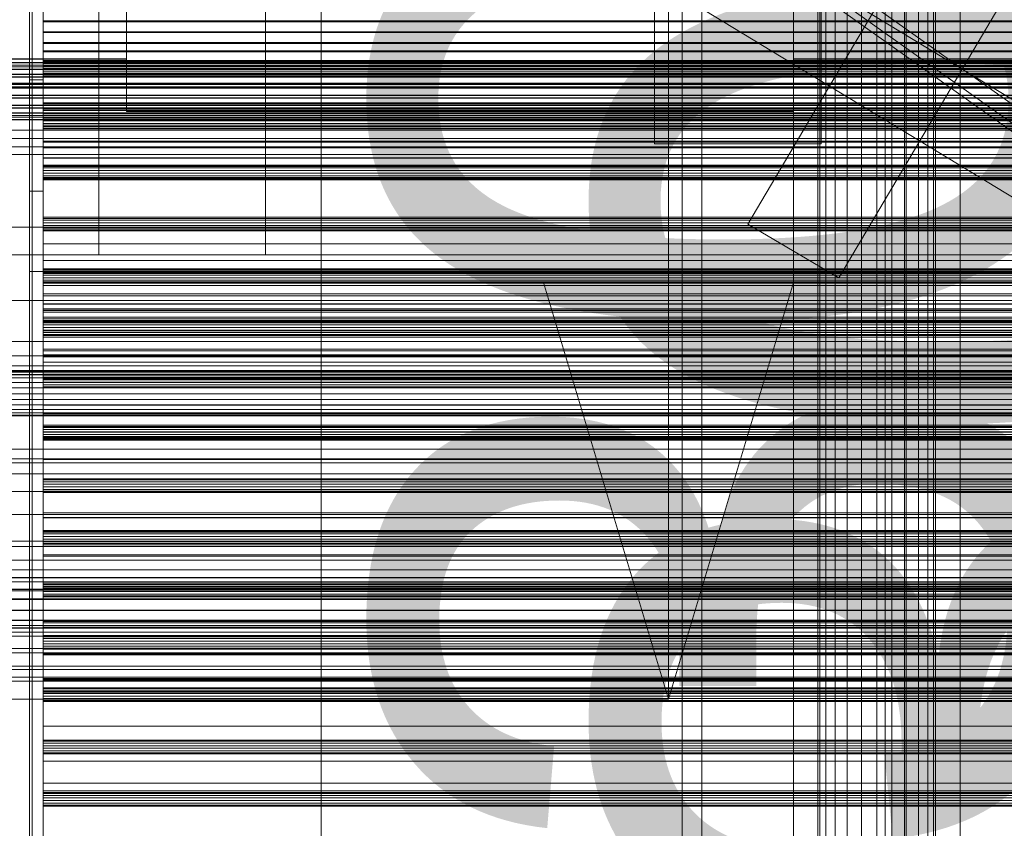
# Model space of a CAD drawing. Header units: millimetres. Extents: x -2233 to 65662, y -50530 to 6847.
# Tile 24 of 256: x -1258 to -904, y -34447 to -34155. Entities that reach past the tile are written whole.
import ezdxf

# ---------------------------------------------------------------- set-up
doc = ezdxf.new("R2010")
doc.units = ezdxf.units.MM
for name, color, linetype, lineweight in [('COTAS_O', 1, 'Continuous', 0), ('frontal_briquetadora', 7, 'Continuous', 0), ('frontal_C01', 7, 'Continuous', 0), ('frontal_C03', 7, 'Continuous', 0), ('frontal_dosificador', 7, 'Continuous', 0), ('frontal_mezcladora', 7, 'Continuous', 0), ('frontal_secador', 7, 'Continuous', 0), ('frontal_tolva', 7, 'Continuous', 0)]:
    doc.layers.add(name, color=color, linetype=linetype, lineweight=lineweight)
doc.dimstyles.new('R19_100', dxfattribs={"dimtxt": 250, "dimasz": 150, "dimexe": 150, "dimexo": 80, "dimgap": 100, "dimtad": 1, "dimtih": 1, "dimtoh": 1, "dimdsep": 46, "dimcen": 0.09, "dimadec": 0, "dimazin": 0, "dimtfac": 1, "dimtdec": 4, "dimtofl": 0, "dimtmove": 0, "dimatfit": 3, "dimfxl": 1, "dimtolj": 1, "dimtzin": 0, "dimarcsym": 0})

# ---------------------------------------------------------------- blocks, each defined once
blk = doc.blocks.new('DIM_R32_38')
at = {"layer": 'COTAS_O'}
for p, q in [((-1725, -31700), (-1025, -31700)), ((-1025, -31700), (-1070, -31850)), ((-1025, -34400), (-1025, -31700)), ((-1025, -31700), (-980, -31850)), ((-1025, -34400), (-1070, -34250)), ((-1025, -34400), (-980, -34250)), ((-1725, -34400), (-1025, -34400))]:
    blk.add_line(p, q, dxfattribs=at)
blk.add_text('2700 O', height=250, rotation=90, dxfattribs=at).set_placement((-1125, -33050))
blk = doc.blocks.new('DIM_R32_39')
at = {"layer": 'COTAS_O'}
for p, q in [((-1725, -33700), (-1575, -33655)), ((1725, -33700), (1575, -33655)), ((-1725, -34400), (-1725, -33700)), ((-1725, -33700), (1725, -33700)), ((-1725, -33700), (-1575, -33745)), ((1725, -33700), (1575, -33745)), ((1725, -34400), (1725, -33700))]:
    blk.add_line(p, q, dxfattribs=at)
blk.add_text('3450 O', height=250, dxfattribs=at).set_placement((0, -33600))
blk = doc.blocks.new('DIM_R32_44')
at = {"layer": 'COTAS_O'}
for p, q in [((-1480, -33670), (-780, -33670)), ((-780, -33670), (-825, -33820)), ((-780, -36000), (-780, -33670)), ((-780, -33670), (-735, -33820)), ((-780, -36000), (-825, -35850)), ((-780, -36000), (-735, -35850)), ((-1480, -36000), (-780, -36000))]:
    blk.add_line(p, q, dxfattribs=at)
blk.add_text('2330 O', height=250, rotation=90, dxfattribs=at).set_placement((-880, -34835))
blk = doc.blocks.new('DIM_R32_46')
at = {"layer": 'COTAS_O'}
for p, q in [((-1400, -33000), (-700, -33000)), ((-700, -33000), (-745, -33150)), ((-700, -36000), (-700, -33000)), ((-700, -33000), (-655, -33150)), ((-700, -36000), (-745, -35850)), ((-700, -36000), (-655, -35850)), ((-1400, -36000), (-700, -36000))]:
    blk.add_line(p, q, dxfattribs=at)
blk.add_text('3000 O', height=250, rotation=90, dxfattribs=at).set_placement((-800, -34500))

msp = doc.modelspace()

# ---------------------------------------------------------------- linework, layer by layer
at = {"layer": 'frontal_briquetadora'}
for p, q in [((-1220, -34083.4), (-1220, -34188.4)), ((-980, -34083.4), (-980, -34188.4)), ((-1220, -34164.709), (-1220, -34163.55)), ((-1220, -34166.797), (-1220, -34164.709)), ((-980, -34164.709), (-980, -34163.55)), ((-980, -34166.797), (-980, -34164.709)), ((-1220, -34169.4), (-1385, -34169.4)), ((-1385, -34169.484), (-1220, -34169.484)), ((-1220, -34169.4), (-1220, -34166.797)), ((-1220, -34169.412), (-1220, -34169.4)), ((-1220, -34169.424), (-1220, -34169.412)), ((-1220, -34169.436), (-1220, -34169.424)), ((-1220, -34169.448), (-1220, -34169.436)), ((-1220, -34169.46), (-1220, -34169.448)), ((-1220, -34169.472), (-1220, -34169.46)), ((-1220, -34169.484), (-1220, -34169.472)), ((-1220, -34170.167), (-1220, -34169.484)), ((-980, -34169.4), (-980, -34166.797)), ((-875, -34169.4), (-980, -34169.4)), ((-980, -34169.412), (-980, -34169.4)), ((-980, -34169.424), (-980, -34169.412)), ((-980, -34169.436), (-980, -34169.424)), ((-980, -34169.448), (-980, -34169.436)), ((-980, -34169.46), (-980, -34169.448)), ((-980, -34169.472), (-980, -34169.46)), ((-980, -34169.484), (-980, -34169.472)), ((-980, -34169.484), (-875, -34169.484)), ((-980, -34170.167), (-980, -34169.484)), ((-1220, -34171.534), (-1220, -34170.167)), ((-1220, -34173.58), (-1220, -34171.534)), ((-980, -34171.534), (-980, -34170.167)), ((-980, -34173.58), (-980, -34171.534)), ((-1220, -34176.3), (-1220, -34173.58)), ((-1220, -34179.684), (-1220, -34176.3)), ((-980, -34176.3), (-980, -34173.58)), ((-980, -34179.684), (-980, -34176.3)), ((-630, -34178.21), (-1405, -34178.21)), ((-1220, -34183.722), (-1220, -34179.684)), ((-980, -34183.722), (-980, -34179.684)), ((-1220, -34188.4), (-1220, -34183.722)), ((-980, -34188.4), (-980, -34183.722)), ((-1220, -34188.4), (-980, -34188.4)), ((-1385, -34195.144), (-875, -34195.144)), ((-875, -34198.071), (-1385, -34198.071)), ((-1385, -34201.143), (-875, -34201.143)), ((-630, -34203.884), (-1405, -34203.884)), ((-630, -34230.013), (-1405, -34230.013)), ((-810, -34230.013), (-1274, -34230.013)), ((-630, -34256.484), (-1405, -34256.484)), ((-810, -34256.484), (-1274, -34256.484)), ((-1385, -34271.246), (-875, -34271.246)), ((-875, -34276.4), (-1385, -34276.4)), ((-630, -34283.185), (-1405, -34283.185)), ((-1385, -34281.638), (-875, -34281.638)), ((-810, -34283.185), (-1274, -34283.185)), ((-590, -34310), (-1450, -34310)), ((-630, -34310), (-1405, -34310)), ((-810, -34310), (-1274, -34310)), ((-1450, -34345), (-590, -34345)), ((-620, -34345), (-1425, -34345)), ((-1385, -34377.401), (-875, -34377.401)), ((-875, -34383.4), (-1385, -34383.4)), ((-1385, -34389.399), (-875, -34389.399))]:
    msp.add_line(p, q, dxfattribs=at)
at = {"layer": 'frontal_C01'}
for p, q in [((-996.358, -34228.922), (-736.358, -33788.922)), ((-963.642, -34248.254), (-703.642, -33808.254)), ((-1020, -35975), (-1020, -33818.588)), ((-1013, -35975), (-1013, -33818.588)), ((-947, -35975), (-947, -33818.588)), ((-940, -35975), (-940, -33818.588)), ((-996.358, -34228.922), (-963.642, -34248.254))]:
    msp.add_line(p, q, dxfattribs=at)
at = {"layer": 'frontal_C03'}
for p, q in [((-1254, -35045.965), (-1254, -32465.157)), ((-1250, -32465.157), (-1250, -35045.965)), ((-1254, -32565.332), (-1254, -35146.139)), ((-1250, -35146.139), (-1250, -32565.332)), ((1422.787, -35595.6), (-1407.213, -33876.74)), ((1407.213, -35621.241), (-1422.787, -33902.381)), ((-1250, -34154.065), (-1250, -34155.663)), ((-1250, -34154.768), (-1250, -34163.536)), ((-1250, -34156.049), (-1250, -34154.997)), ((-1250, -34163.902), (-1250, -34155.013)), ((-1250, -34155.663), (-1250, -34156.049)), ((1250, -34155.663), (-1250, -34155.663)), ((-1250, -34156.093), (-1250, -34156.026)), ((-1250, -34156.026), (-1250, -34159.696)), ((1250, -34156.026), (-1250, -34156.026)), ((1250, -34156.049), (-1250, -34156.049)), ((-1250, -34159.887), (-1250, -34156.093)), ((1250, -34156.093), (-1250, -34156.093)), ((-1250, -34159.696), (-1250, -34166.546)), ((1250, -34159.696), (-1250, -34159.696)), ((-1250, -34166.832), (-1250, -34159.887)), ((1250, -34159.887), (-1250, -34159.887)), ((-1250, -34163.536), (-1250, -34175.038)), ((1250, -34163.536), (-1250, -34163.536)), ((-1250, -34175.47), (-1250, -34163.902)), ((1250, -34163.902), (-1250, -34163.902)), ((-1250, -34166.546), (-1250, -34175.532)), ((1250, -34166.546), (-1250, -34166.546)), ((-1250, -34175.87), (-1250, -34166.832)), ((1250, -34166.832), (-1250, -34166.832)), ((1496, -34170.757), (-1496, -34170.757)), ((1496, -34170.784), (-1496, -34170.784)), ((1496, -34171.676), (-1496, -34171.676)), ((1496, -34171.703), (-1496, -34171.703)), ((1496, -34172.225), (-1496, -34172.225)), ((1496, -34172.302), (-1496, -34172.302)), ((1496, -34173.144), (-1496, -34173.144)), ((1496, -34173.22), (-1496, -34173.22)), ((-1250, -34170.359), (-1250, -34169.972)), ((-1250, -34169.972), (-1250, -34171.024)), ((1250, -34169.972), (-1250, -34169.972)), ((-1250, -34171.957), (-1250, -34170.359)), ((1250, -34170.359), (-1250, -34170.359)), ((-1250, -34171.024), (-1250, -34172.898)), ((1250, -34171.024), (-1250, -34171.024)), ((-1250, -34173.831), (-1250, -34171.957)), ((-1250, -34171.957), (1250, -34171.957)), ((-1250, -34172.898), (-1250, -34174.497)), ((1250, -34172.898), (-1250, -34172.898)), ((1496, -34174.965), (-1496, -34174.965)), ((1496, -34175.08), (-1496, -34175.08)), ((1496, -34175.884), (-1496, -34175.884)), ((1496, -34175.998), (-1496, -34175.998)), ((-1250, -34174.883), (-1250, -34173.831)), ((1250, -34173.831), (-1250, -34173.831)), ((-1250, -34174.497), (-1250, -34174.883)), ((1250, -34174.497), (-1250, -34174.497)), ((1250, -34174.883), (-1250, -34174.883)), ((-1250, -34175.038), (-1250, -34187.524)), ((1250, -34175.038), (-1250, -34175.038)), ((-1250, -34187.955), (-1250, -34175.47)), ((-1250, -34175.47), (1250, -34175.47)), ((-1250, -34175.532), (-1250, -34185.287)), ((1250, -34175.532), (-1250, -34175.532)), ((-1250, -34185.624), (-1250, -34175.87)), ((-1250, -34175.87), (1250, -34175.87)), ((1496, -34178.56), (-1496, -34178.56)), ((-1496, -34178.695), (1496, -34178.695)), ((1496, -34179.478), (-1496, -34179.478)), ((-1496, -34179.613), (1496, -34179.613)), ((1496, -34182.461), (-1496, -34182.461)), ((1496, -34182.596), (-1496, -34182.596)), ((1496, -34183.38), (-1496, -34183.38)), ((1496, -34183.515), (-1496, -34183.515)), ((1496, -34186.076), (-1496, -34186.076)), ((1496, -34186.191), (-1496, -34186.191)), ((1496, -34186.995), (-1496, -34186.995)), ((1496, -34187.109), (-1496, -34187.109)), ((-1250, -34185.287), (-1250, -34194.324)), ((1250, -34185.287), (-1250, -34185.287)), ((-1250, -34194.61), (-1250, -34185.624)), ((1250, -34185.624), (-1250, -34185.624)), ((1496, -34188.854), (-1496, -34188.854)), ((1496, -34188.931), (-1496, -34188.931)), ((1496, -34189.773), (-1496, -34189.773)), ((1496, -34189.849), (-1496, -34189.849)), ((1496, -34190.372), (-1496, -34190.372)), ((1496, -34190.399), (-1496, -34190.399)), ((-1250, -34187.524), (-1250, -34199.092)), ((1250, -34187.524), (-1250, -34187.524)), ((-1250, -34199.458), (-1250, -34187.955)), ((1250, -34187.955), (-1250, -34187.955)), ((-1250, -34189.192), (-1250, -34188.806)), ((-1250, -34188.806), (-1250, -34189.858)), ((1250, -34188.806), (-1250, -34188.806)), ((-1250, -34190.791), (-1250, -34189.192)), ((1250, -34189.192), (-1250, -34189.192)), ((-1250, -34189.858), (-1250, -34191.732)), ((1250, -34189.858), (-1250, -34189.858)), ((-1250, -34192.665), (-1250, -34190.791)), ((-1250, -34190.791), (1250, -34190.791)), ((1496, -34191.291), (-1496, -34191.291)), ((1496, -34191.318), (-1496, -34191.318)), ((-1250, -34191.732), (-1250, -34193.331)), ((1250, -34191.732), (-1250, -34191.732)), ((-1250, -34193.717), (-1250, -34192.665)), ((1250, -34192.665), (-1250, -34192.665)), ((-1250, -34193.331), (-1250, -34193.717)), ((1250, -34193.331), (-1250, -34193.331)), ((1250, -34193.717), (-1250, -34193.717)), ((-1250, -34194.324), (-1250, -34201.269)), ((1250, -34194.324), (-1250, -34194.324)), ((-1250, -34201.46), (-1250, -34194.61)), ((1250, -34194.61), (-1250, -34194.61)), ((-1250, -34199.092), (-1250, -34207.981)), ((1250, -34199.092), (-1250, -34199.092)), ((-1250, -34208.225), (-1250, -34199.458)), ((1250, -34199.458), (-1250, -34199.458)), ((-1250, -34201.269), (-1250, -34205.064)), ((1250, -34201.269), (-1250, -34201.269)), ((-1250, -34205.131), (-1250, -34201.46)), ((1250, -34201.46), (-1250, -34201.46)), ((-1250, -34205.064), (-1250, -34205.131)), ((1250, -34205.064), (-1250, -34205.064)), ((1250, -34205.131), (-1250, -34205.131)), ((-1250, -34208.026), (-1250, -34207.64)), ((-1250, -34207.64), (-1250, -34208.692)), ((1250, -34207.64), (-1250, -34207.64)), ((-1250, -34207.981), (-1250, -34212.838)), ((1250, -34207.981), (-1250, -34207.981)), ((-1250, -34209.625), (-1250, -34208.026)), ((1250, -34208.026), (-1250, -34208.026)), ((-1250, -34212.924), (-1250, -34208.225)), ((1250, -34208.225), (-1250, -34208.225)), ((-1250, -34208.692), (-1250, -34210.566)), ((1250, -34208.692), (-1250, -34208.692)), ((-1250, -34211.499), (-1250, -34209.625)), ((-1250, -34209.625), (1250, -34209.625)), ((-1250, -34210.566), (-1250, -34212.164)), ((1250, -34210.566), (-1250, -34210.566)), ((-1250, -34212.551), (-1250, -34211.499)), ((1250, -34211.499), (-1250, -34211.499)), ((-1250, -34212.164), (-1250, -34212.551)), ((1250, -34212.164), (-1250, -34212.164)), ((1250, -34212.551), (-1250, -34212.551)), ((-1250, -34212.838), (-1250, -34212.924)), ((1250, -34212.838), (-1250, -34212.838)), ((1250, -34212.924), (-1250, -34212.924)), ((-1250, -34226.86), (-1250, -34226.474)), ((-1250, -34226.474), (-1250, -34227.526)), ((1250, -34226.474), (-1250, -34226.474)), ((-1250, -34228.458), (-1250, -34226.86)), ((1250, -34226.86), (-1250, -34226.86)), ((-1250, -34227.526), (-1250, -34229.4)), ((1250, -34227.526), (-1250, -34227.526)), ((-1250, -34230.332), (-1250, -34228.458)), ((-1250, -34228.458), (1250, -34228.458)), ((-1250, -34229.4), (-1250, -34230.998)), ((1250, -34229.4), (-1250, -34229.4)), ((-1250, -34231.384), (-1250, -34230.332)), ((1250, -34230.332), (-1250, -34230.332)), ((-1250, -34230.998), (-1250, -34231.384)), ((1250, -34230.998), (-1250, -34230.998)), ((1250, -34231.384), (-1250, -34231.384)), ((-1250, -34245.694), (-1250, -34245.308)), ((-1250, -34245.308), (-1250, -34246.36)), ((1250, -34245.308), (-1250, -34245.308)), ((-1250, -34247.292), (-1250, -34245.694)), ((1250, -34245.694), (-1250, -34245.694)), ((-1250, -34246.36), (-1250, -34248.234)), ((1250, -34246.36), (-1250, -34246.36)), ((-1250, -34249.166), (-1250, -34247.292)), ((-1250, -34247.292), (1250, -34247.292)), ((-1250, -34248.234), (-1250, -34249.832)), ((1250, -34248.234), (-1250, -34248.234)), ((-1250, -34250.218), (-1250, -34249.166)), ((1250, -34249.166), (-1250, -34249.166)), ((-1250, -34249.832), (-1250, -34250.218)), ((1250, -34249.832), (-1250, -34249.832)), ((1250, -34250.218), (-1250, -34250.218)), ((-1250, -34264.528), (-1250, -34264.142)), ((-1250, -34264.142), (-1250, -34265.194)), ((1250, -34264.142), (-1250, -34264.142)), ((-1250, -34266.126), (-1250, -34264.528)), ((1250, -34264.528), (-1250, -34264.528)), ((-1250, -34265.194), (-1250, -34267.068)), ((1250, -34265.194), (-1250, -34265.194)), ((-1250, -34268), (-1250, -34266.126)), ((-1250, -34266.126), (1250, -34266.126)), ((-1250, -34267.068), (-1250, -34268.666)), ((1250, -34267.068), (-1250, -34267.068)), ((-1250, -34269.052), (-1250, -34268)), ((1250, -34268), (-1250, -34268)), ((-1250, -34268.666), (-1250, -34269.052)), ((1250, -34268.666), (-1250, -34268.666)), ((1250, -34269.052), (-1250, -34269.052)), ((-1250, -34283.362), (-1250, -34282.976)), ((-1250, -34282.976), (-1250, -34284.028)), ((1250, -34282.976), (-1250, -34282.976)), ((-1250, -34284.96), (-1250, -34283.362)), ((1250, -34283.362), (-1250, -34283.362)), ((-1250, -34284.028), (-1250, -34285.902)), ((1250, -34284.028), (-1250, -34284.028)), ((-1250, -34286.834), (-1250, -34284.96)), ((-1250, -34284.96), (1250, -34284.96)), ((-1250, -34285.902), (-1250, -34287.5)), ((1250, -34285.902), (-1250, -34285.902)), ((-1250, -34287.886), (-1250, -34286.834)), ((1250, -34286.834), (-1250, -34286.834)), ((-1250, -34287.5), (-1250, -34287.886)), ((1250, -34287.5), (-1250, -34287.5)), ((1250, -34287.886), (-1250, -34287.886)), ((-1250, -34302.196), (-1250, -34301.81)), ((-1250, -34301.81), (-1250, -34302.862)), ((1250, -34301.81), (-1250, -34301.81)), ((-1250, -34303.794), (-1250, -34302.196)), ((1250, -34302.196), (-1250, -34302.196)), ((-1250, -34302.862), (-1250, -34304.736)), ((1250, -34302.862), (-1250, -34302.862)), ((-1250, -34305.668), (-1250, -34303.794)), ((-1250, -34303.794), (1250, -34303.794)), ((-1250, -34304.736), (-1250, -34306.334)), ((1250, -34304.736), (-1250, -34304.736)), ((-1250, -34306.72), (-1250, -34305.668)), ((1250, -34305.668), (-1250, -34305.668)), ((-1250, -34306.334), (-1250, -34306.72)), ((1250, -34306.334), (-1250, -34306.334)), ((1250, -34306.72), (-1250, -34306.72)), ((-1250, -34321.03), (-1250, -34320.643)), ((-1250, -34320.643), (-1250, -34321.695)), ((1250, -34320.643), (-1250, -34320.643)), ((-1250, -34322.628), (-1250, -34321.03)), ((1250, -34321.03), (-1250, -34321.03)), ((-1250, -34321.695), (-1250, -34323.57)), ((1250, -34321.695), (-1250, -34321.695)), ((-1250, -34324.502), (-1250, -34322.628)), ((-1250, -34322.628), (1250, -34322.628)), ((-1250, -34323.57), (-1250, -34325.168)), ((1250, -34323.57), (-1250, -34323.57)), ((-1250, -34325.554), (-1250, -34324.502)), ((1250, -34324.502), (-1250, -34324.502)), ((-1250, -34325.168), (-1250, -34325.554)), ((1250, -34325.168), (-1250, -34325.168)), ((1250, -34325.554), (-1250, -34325.554)), ((-1250, -34334.727), (-1250, -34334.641)), ((-1250, -34334.641), (-1250, -34339.34)), ((1250, -34334.641), (-1250, -34334.641)), ((-1250, -34339.585), (-1250, -34334.727)), ((1250, -34334.727), (-1250, -34334.727)), ((-1250, -34339.34), (-1250, -34348.108)), ((1250, -34339.34), (-1250, -34339.34)), ((-1250, -34339.863), (-1250, -34339.477)), ((-1250, -34339.477), (-1250, -34340.529)), ((1250, -34339.477), (-1250, -34339.477)), ((-1250, -34348.474), (-1250, -34339.585)), ((1250, -34339.585), (-1250, -34339.585)), ((-1250, -34341.462), (-1250, -34339.863)), ((1250, -34339.863), (-1250, -34339.863)), ((-1250, -34340.529), (-1250, -34342.403)), ((1250, -34340.529), (-1250, -34340.529)), ((-1250, -34343.336), (-1250, -34341.462)), ((-1250, -34341.462), (1250, -34341.462)), ((-1250, -34342.403), (-1250, -34344.002)), ((1250, -34342.403), (-1250, -34342.403)), ((-1250, -34344.388), (-1250, -34343.336)), ((1250, -34343.336), (-1250, -34343.336)), ((-1250, -34344.002), (-1250, -34344.388)), ((1250, -34344.002), (-1250, -34344.002)), ((1250, -34344.388), (-1250, -34344.388)), ((-1250, -34348.108), (-1250, -34359.61)), ((1250, -34348.108), (-1250, -34348.108)), ((-1250, -34360.042), (-1250, -34348.474)), ((1250, -34348.474), (-1250, -34348.474)), ((1496, -34356.248), (-1496, -34356.248)), ((1496, -34356.275), (-1496, -34356.275)), ((1496, -34357.716), (-1496, -34357.716)), ((1496, -34357.792), (-1496, -34357.792)), ((1496, -34360.456), (-1496, -34360.456)), ((1496, -34360.57), (-1496, -34360.57)), ((-1250, -34358.697), (-1250, -34358.311)), ((-1250, -34358.311), (-1250, -34359.363)), ((1250, -34358.311), (-1250, -34358.311)), ((-1250, -34360.296), (-1250, -34358.697)), ((1250, -34358.697), (-1250, -34358.697)), ((-1250, -34359.363), (-1250, -34361.237)), ((1250, -34359.363), (-1250, -34359.363)), ((-1250, -34359.61), (-1250, -34372.096)), ((1250, -34359.61), (-1250, -34359.61)), ((-1250, -34372.527), (-1250, -34360.042)), ((-1250, -34360.042), (1250, -34360.042)), ((-1250, -34362.17), (-1250, -34360.296)), ((-1250, -34360.296), (1250, -34360.296)), ((1496, -34364.05), (-1496, -34364.05)), ((-1496, -34364.185), (1496, -34364.185)), ((-1250, -34361.237), (-1250, -34362.835)), ((1250, -34361.237), (-1250, -34361.237)), ((-1250, -34363.222), (-1250, -34362.17)), ((1250, -34362.17), (-1250, -34362.17)), ((-1250, -34362.835), (-1250, -34363.222)), ((1250, -34362.835), (-1250, -34362.835)), ((1250, -34363.222), (-1250, -34363.222)), ((1496, -34367.952), (-1496, -34367.952)), ((1496, -34368.087), (-1496, -34368.087)), ((1496, -34371.567), (-1496, -34371.567)), ((1496, -34371.682), (-1496, -34371.682)), ((1496, -34374.345), (-1496, -34374.345)), ((1496, -34374.421), (-1496, -34374.421)), ((-1250, -34372.096), (-1250, -34383.664)), ((1250, -34372.096), (-1250, -34372.096)), ((-1250, -34384.03), (-1250, -34372.527)), ((1250, -34372.527), (-1250, -34372.527)), ((1496, -34375.863), (-1496, -34375.863)), ((1496, -34375.89), (-1496, -34375.89)), ((-1250, -34377.531), (-1250, -34377.145)), ((-1250, -34377.145), (-1250, -34378.197)), ((1250, -34377.145), (-1250, -34377.145)), ((-1250, -34379.129), (-1250, -34377.531)), ((1250, -34377.531), (-1250, -34377.531)), ((-1250, -34378.197), (-1250, -34380.071)), ((1250, -34378.197), (-1250, -34378.197)), ((-1250, -34381.004), (-1250, -34379.129)), ((-1250, -34379.129), (1250, -34379.129)), ((-1250, -34380.071), (-1250, -34381.669)), ((1250, -34380.071), (-1250, -34380.071)), ((-1250, -34382.056), (-1250, -34381.004)), ((1250, -34381.004), (-1250, -34381.004)), ((-1250, -34381.669), (-1250, -34382.056)), ((1250, -34381.669), (-1250, -34381.669)), ((1250, -34382.056), (-1250, -34382.056)), ((-1250, -34383.664), (-1250, -34392.553)), ((1250, -34383.664), (-1250, -34383.664)), ((-1250, -34392.797), (-1250, -34384.03)), ((1250, -34384.03), (-1250, -34384.03)), ((-1250, -34392.553), (-1250, -34397.41)), ((1250, -34392.553), (-1250, -34392.553)), ((-1250, -34397.496), (-1250, -34392.797)), ((1250, -34392.797), (-1250, -34392.797)), ((-1250, -34396.365), (-1250, -34395.979)), ((-1250, -34395.979), (-1250, -34397.031)), ((1250, -34395.979), (-1250, -34395.979)), ((-1250, -34397.963), (-1250, -34396.365)), ((1250, -34396.365), (-1250, -34396.365)), ((-1250, -34397.031), (-1250, -34398.905)), ((1250, -34397.031), (-1250, -34397.031)), ((-1250, -34397.41), (-1250, -34397.496)), ((1250, -34397.41), (-1250, -34397.41)), ((1250, -34397.496), (-1250, -34397.496)), ((-1250, -34399.837), (-1250, -34397.963)), ((-1250, -34397.963), (1250, -34397.963)), ((-1250, -34398.905), (-1250, -34400.503)), ((1250, -34398.905), (-1250, -34398.905)), ((-1250, -34400.889), (-1250, -34399.837)), ((1250, -34399.837), (-1250, -34399.837)), ((-1250, -34400.503), (-1250, -34400.889)), ((1250, -34400.503), (-1250, -34400.503)), ((1250, -34400.889), (-1250, -34400.889)), ((-1250, -34415.199), (-1250, -34414.813)), ((-1250, -34414.813), (-1250, -34415.865)), ((1250, -34414.813), (-1250, -34414.813)), ((-1250, -34416.797), (-1250, -34415.199)), ((1250, -34415.199), (-1250, -34415.199)), ((-1250, -34415.865), (-1250, -34417.739)), ((1250, -34415.865), (-1250, -34415.865)), ((-1250, -34418.671), (-1250, -34416.797)), ((-1250, -34416.797), (1250, -34416.797)), ((-1250, -34417.739), (-1250, -34419.337)), ((1250, -34417.739), (-1250, -34417.739)), ((-1250, -34419.723), (-1250, -34418.671)), ((1250, -34418.671), (-1250, -34418.671)), ((-1250, -34419.337), (-1250, -34419.723)), ((1250, -34419.337), (-1250, -34419.337)), ((1250, -34419.723), (-1250, -34419.723)), ((-1250, -34434.033), (-1250, -34433.647)), ((-1250, -34433.647), (-1250, -34434.699)), ((1250, -34433.647), (-1250, -34433.647)), ((-1250, -34435.631), (-1250, -34434.033)), ((1250, -34434.033), (-1250, -34434.033)), ((-1250, -34434.699), (-1250, -34436.573)), ((1250, -34434.699), (-1250, -34434.699)), ((-1250, -34437.505), (-1250, -34435.631)), ((-1250, -34435.631), (1250, -34435.631)), ((-1250, -34436.573), (-1250, -34438.171)), ((1250, -34436.573), (-1250, -34436.573)), ((-1250, -34438.557), (-1250, -34437.505)), ((1250, -34437.505), (-1250, -34437.505)), ((-1250, -34438.171), (-1250, -34438.557)), ((1250, -34438.171), (-1250, -34438.171)), ((1250, -34438.557), (-1250, -34438.557))]:
    msp.add_line(p, q, dxfattribs=at)
at = {"layer": 'frontal_dosificador'}
for p, q in [((-1250, -35988), (-1250, -33800)), ((-1150, -35988), (-1150, -33800)), ((-1230, -34240), (-1230, -33900)), ((-1170, -34240), (-1170, -33900)), ((-1030, -34200), (-1030, -34152)), ((-970, -34200), (-970, -34152)), ((-500, -34180), (-1770, -34180)), ((-970, -34200), (-1030, -34200)), ((-500, -34240), (-1850, -34240)), ((-500, -34240), (-1770, -34240)), ((-1170, -34240), (-1230, -34240)), ((-500, -34280), (-1850, -34280))]:
    msp.add_line(p, q, dxfattribs=at)
at = {"layer": 'frontal_mezcladora'}
for p, q in [((-980, -35980), (-980, -33390)), ((-920, -35980), (-920, -33390)), ((-971.2, -34900), (-971.2, -33450)), ((-970.478, -34900), (-970.478, -33450)), ((-968.36, -34900), (-968.36, -33450)), ((-964.991, -34900), (-964.991, -33450)), ((-960.6, -34900), (-960.6, -33450)), ((-955.487, -34900), (-955.487, -33450)), ((-950, -33450), (-950, -34900)), ((-944.513, -34900), (-944.513, -33450)), ((-939.4, -34900), (-939.4, -33450)), ((-935.009, -34900), (-935.009, -33450)), ((-931.64, -34900), (-931.64, -33450)), ((-929.522, -34900), (-929.522, -33450)), ((-928.8, -34900), (-928.8, -33450))]:
    msp.add_line(p, q, dxfattribs=at)
at = {"layer": 'frontal_secador'}
for p, q in [((-1255, -34177), (-1255, -33937)), ((-1250, -33937), (-1250, -34177)), ((-1250, -33996), (-1250, -34236)), ((-1250, -34002), (-1250, -34242)), ((-1255, -34006), (-1255, -34246)), ((-1250, -34246), (-1250, -34006)), ((-1255, -34246), (-1255, -34177)), ((-1255, -34177), (-1250, -34177)), ((-1250, -34177), (-1250, -34246)), ((-1255, -34457), (-1255, -34217)), ((-1255, -34217), (-1255, -34286)), ((-1255, -34217), (-1250, -34217)), ((-1250, -34217), (-1250, -34457)), ((-1250, -34286), (-1250, -34217)), ((-1250, -34236), (1250, -34236)), ((-1250, -34236), (-1250, -34242)), ((-1250, -34242), (1250, -34242)), ((-1250, -34242), (-1250, -34246)), ((-1250, -34242), (-1250, -34246.659)), ((-1250, -34245), (-1250, -34242)), ((-1255, -34246), (-1250, -34246)), ((-1250, -34249.659), (-1250, -34245)), ((-1250, -34245), (1250, -34245)), ((1250, -34246), (-1250, -34246)), ((-1250, -34246.659), (1250, -34246.659)), ((-1250, -34246.659), (-1250, -34249.659)), ((-1250, -34246.659), (-1250, -34251)), ((1250, -34249.659), (-1250, -34249.659)), ((-1250, -34254), (-1250, -34249.659)), ((-1250, -34251), (1250, -34251)), ((-1250, -34251), (-1250, -34254)), ((-1250, -34251), (-1250, -34254.728)), ((1250, -34254), (-1250, -34254)), ((-1250, -34257.728), (-1250, -34254)), ((-1250, -34254.728), (1250, -34254.728)), ((-1250, -34254.728), (-1250, -34257.728)), ((-1250, -34254.728), (-1250, -34257.588)), ((-1250, -34257.588), (1250, -34257.588)), ((-1250, -34257.588), (-1250, -34260.588)), ((-1250, -34257.588), (-1250, -34259.387)), ((-1250, -34259.918), (-1250, -34257.611)), ((1250, -34257.611), (-1250, -34257.611)), ((1250, -34257.728), (-1250, -34257.728)), ((-1250, -34260.588), (-1250, -34257.728)), ((-1250, -34259.387), (1250, -34259.387)), ((-1250, -34259.387), (-1250, -34262.387)), ((-1250, -34259.387), (-1250, -34260)), ((-1250, -34263.65), (-1250, -34259.918)), ((1250, -34259.918), (-1250, -34259.918)), ((-1250, -34260), (1250, -34260)), ((-1250, -34260), (-1250, -34263)), ((1250, -34260.588), (-1250, -34260.588)), ((-1250, -34262.387), (-1250, -34260.588)), ((1250, -34262.387), (-1250, -34262.387)), ((-1250, -34263), (-1250, -34262.387)), ((1250, -34263), (-1250, -34263)), ((-1250, -34263.65), (-1250, -34267.382)), ((-1250, -34263.65), (1250, -34263.65)), ((-1250, -34264), (-1250, -34276)), ((1250, -34264), (-1250, -34264)), ((-1250, -34268), (-1250, -34264)), ((-1250, -34267.382), (-1250, -34269.689)), ((1250, -34267.382), (-1250, -34267.382)), ((-1250, -34280), (-1250, -34268)), ((-1250, -34268), (1250, -34268)), ((1250, -34269.689), (-1250, -34269.689)), ((-1250, -34276.709), (-1250, -34274)), ((1250, -34274), (-1250, -34274)), ((-1250, -34274.545), (-1250, -34274)), ((-1250, -34276.144), (-1250, -34274.545)), ((1250, -34274.545), (-1250, -34274.545)), ((-1250, -34276), (-1250, -34516)), ((1250, -34276), (-1250, -34276)), ((-1250, -34282), (-1250, -34276)), ((-1250, -34276), (-1250, -34280)), ((-1250, -34278.686), (-1250, -34276.144)), ((1250, -34276.144), (-1250, -34276.144)), ((-1250, -34284.651), (-1250, -34276.709)), ((1250, -34276.709), (-1250, -34276.709)), ((-1250, -34282), (-1250, -34278.686)), ((1250, -34278.686), (-1250, -34278.686)), ((1320, -34282), (-1320, -34282)), ((1320, -34282.273), (-1320, -34282.273)), ((1320, -34283.072), (-1320, -34283.072)), ((1250, -34280), (-1250, -34280)), ((-1250, -34285.859), (-1250, -34282)), ((1250, -34282), (-1250, -34282)), ((-1250, -34282), (-1250, -34522)), ((-1250, -34286), (-1250, -34282)), ((1320, -34284.343), (-1320, -34284.343)), ((1320, -34286), (-1320, -34286)), ((-1255, -34286), (-1255, -34526)), ((-1250, -34286), (-1255, -34286)), ((-1250, -34297.285), (-1250, -34284.651)), ((1250, -34284.651), (-1250, -34284.651)), ((-1250, -34290), (-1250, -34285.859)), ((1250, -34285.859), (-1250, -34285.859)), ((-1250, -34526), (-1250, -34286)), ((-1250, -34286), (1250, -34286)), ((1320, -34287.929), (-1320, -34287.929)), ((-1320, -34290), (1320, -34290)), ((-1250, -34290), (-1250, -34294.141)), ((-1250, -34290), (1250, -34290)), ((1320, -34292.071), (-1320, -34292.071)), ((1320, -34294), (-1320, -34294)), ((1320, -34295.657), (-1320, -34295.657)), ((1320, -34296.928), (-1320, -34296.928)), ((-1250, -34294.141), (-1250, -34298)), ((1250, -34294.141), (-1250, -34294.141)), ((-1250, -34313.75), (-1250, -34297.285)), ((1250, -34297.285), (-1250, -34297.285)), ((1320, -34297.727), (-1320, -34297.727)), ((1320, -34298), (-1320, -34298)), ((-1250, -34298), (-1250, -34301.314)), ((1250, -34298), (-1250, -34298)), ((-1250, -34301.314), (-1250, -34303.856)), ((1250, -34301.314), (-1250, -34301.314)), ((-1250, -34303.856), (-1250, -34305.455)), ((1250, -34303.856), (-1250, -34303.856)), ((-1250, -34305.455), (-1250, -34306)), ((1250, -34305.455), (-1250, -34305.455)), ((1250, -34306), (-1250, -34306)), ((1360, -34313.5), (-1360, -34313.5)), ((1360, -34314.863), (-1360, -34314.863)), ((-1250, -34332.924), (-1250, -34313.75)), ((1250, -34313.75), (-1250, -34313.75)), ((1360, -34318.859), (-1360, -34318.859)), ((1360, -34325.216), (-1360, -34325.216)), ((1360, -34333.5), (-1360, -34333.5)), ((-1250, -34353.5), (-1250, -34332.924)), ((1250, -34332.924), (-1250, -34332.924)), ((1360, -34343.147), (-1360, -34343.147)), ((-1360, -34353.5), (1360, -34353.5)), ((-1250, -34353.5), (-1250, -34374.076)), ((-1250, -34353.5), (1250, -34353.5)), ((1360, -34363.853), (-1360, -34363.853)), ((1360, -34373.5), (-1360, -34373.5)), ((-1250, -34374.076), (-1250, -34393.25)), ((1250, -34374.076), (-1250, -34374.076)), ((1360, -34381.784), (-1360, -34381.784)), ((1360, -34388.141), (-1360, -34388.141)), ((1360, -34392.137), (-1360, -34392.137)), ((1360, -34393.5), (-1360, -34393.5)), ((-1250, -34393.25), (-1250, -34409.715)), ((1250, -34393.25), (-1250, -34393.25)), ((-1250, -34409.715), (-1250, -34422.349)), ((1250, -34409.715), (-1250, -34409.715)), ((-1250, -34422.349), (-1250, -34430.291)), ((1250, -34422.349), (-1250, -34422.349)), ((-1250, -34430.291), (-1250, -34433)), ((1250, -34430.291), (-1250, -34430.291)), ((1250, -34433), (-1250, -34433))]:
    msp.add_line(p, q, dxfattribs=at)
at = {"layer": 'frontal_tolva'}
for p, q in [((-600, -34400), (-1725, -33600)), ((-604.636, -34406.52), (-1729.636, -33606.52)), ((-1725, -33606.849), (-600, -34406.849)), ((-1821.5, -34350), (1821.5, -34350)), ((-1821.5, -34361), (1821.5, -34361))]:
    msp.add_line(p, q, dxfattribs=at)

# ---------------------------------------------------------------- dimensions: what is measured, and where the dimension line sits
at = {"layer": 'COTAS_O'}
for p1, p2, distance, picture, middle in [((-1725, -34400), (-1725, -31700), -700, 'DIM_R32_38', (-1025, -33050)), ((-1400, -36000), (-1400, -33000), -700, 'DIM_R32_46', (-700, -34500)), ((-1725, -34400), (1725, -34400), 700, 'DIM_R32_39', (0, -33700)), ((-1480, -36000), (-1480, -33670), -700, 'DIM_R32_44', (-780, -34835))]:
    dim = msp.add_aligned_dim(p1=p1, p2=p2, distance=distance, text='<> O', dimstyle='R19_100', dxfattribs=at)
    dim.commit()
    dim.dimension.update_dxf_attribs({"geometry": picture, "text_midpoint": middle})

doc.saveas('drawing.dxf')
